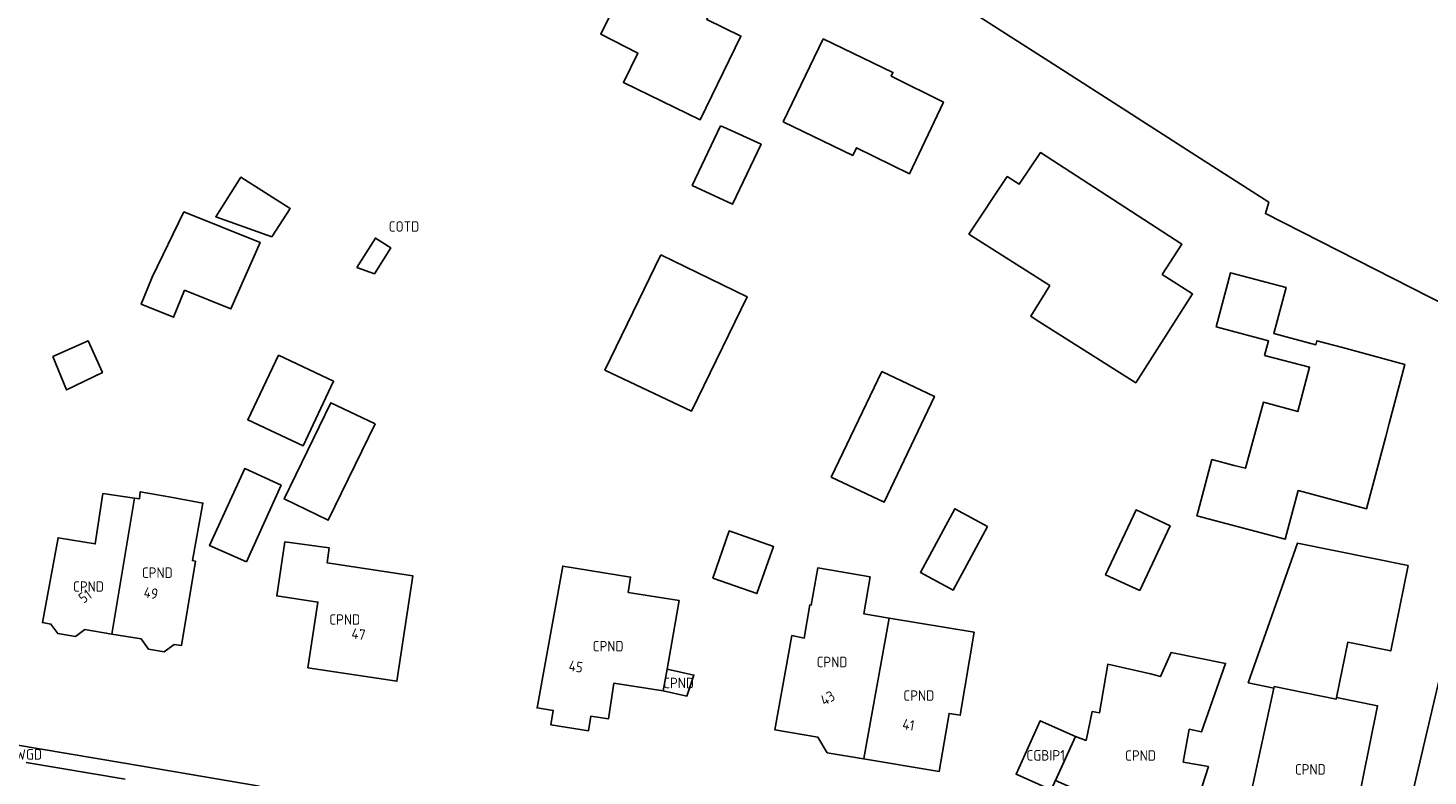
# Model space of a CAD drawing. Header units: metres. Extents: x 159597 to 163409, y 443622 to 446014.
# Tile 19 of 68: x 160149 to 160269, y 445778 to 445842. Entities that reach past the tile are written whole.
import ezdxf
from ezdxf.enums import TextEntityAlignment as Align

# ---------------------------------------------------------------- set-up
doc = ezdxf.new("R2010")
doc.units = ezdxf.units.M
doc.header["$LTSCALE"] = 4
for name, color, linetype in [('CGBIP1', 7, 'CONTINUOUS'), ('COTD', 7, 'CONTINUOUS'), ('CPND', 7, 'CONTINUOUS'), ('CWGD', 7, 'CONTINUOUS'), ('G_GBIP1', 2, 'ByLayer'), ('G_OTD', 32, 'CONTINUOUS'), ('G_PND', 1, 'CONTINUOUS'), ('G_WGD', 7, 'CONTINUOUS'), ('NAR', 7, 'CONTINUOUS')]:
    doc.layers.add(name, color=color, linetype=linetype)
doc.styles.add('ISO', font='ISO')

msp = doc.modelspace()

# ---------------------------------------------------------------- linework, layer by layer
at = {"layer": 'G_GBIP1', "transparency": 33554687}
msp.add_lwpolyline([(160238.681, 445781.437), (160235.686, 445782.797), (160233.616, 445778.237), (160236.611, 445776.877), (160238.681, 445781.437)], dxfattribs=at)
at = {"layer": 'G_OTD', "linetype": 'Continuous', "transparency": 33554687}
for points in [[(160205.117, 445851.418), (160206.173, 445851.591), (160207.223, 445851.351), (160208.056, 445850.679), (160208.581, 445849.739), (160210.244, 445848.935), (160207.204, 445842.704), (160210.131, 445841.283), (160206.646, 445834.14), (160200.091, 445837.312), (160201.324, 445839.833), (160198.153, 445841.435), (160203.464, 445852.218), (160205.117, 445851.418)], [(160221.106, 445848.964), (160233.441, 445841.05), (160237.127, 445838.685), (160243.08, 445834.865), (160244.364, 445834.041), (160246.19, 445832.869), (160247.854, 445831.802), (160250.375, 445830.184), (160253.78, 445827.999), (160255.197, 445827.09), (160254.908, 445826.125), (160275.159, 445815.818), (160274.181, 445811.299), (160270.566, 445796.94), (160270.219, 445795.374), (160271.752, 445795.082)], [(160213.733, 445833.948), (160217.161, 445841.042), (160223.106, 445838.178), (160222.958, 445837.872), (160227.411, 445835.642), (160224.527, 445829.524), (160219.995, 445831.739), (160219.678, 445831.083), (160213.733, 445833.948)], [(160208.373, 445833.63), (160208.671, 445833.494), (160211.853, 445832.038), (160209.407, 445826.916), (160205.97, 445828.528), (160208.373, 445833.63)], [(160236.509, 445819.979), (160229.59, 445824.375), (160232.872, 445829.283), (160233.883, 445828.635), (160235.69, 445831.337), (160241.853, 445827.339), (160247.776, 445823.496), (160246.101, 445820.922), (160248.671, 445819.257), (160243.837, 445811.661), (160235.347, 445817.053), (160234.888, 445817.345), (160236.509, 445819.979)], [(160170.091, 445824.124), (160165.288, 445825.853), (160167.426, 445829.226), (160171.634, 445826.558), (160170.091, 445824.124)], [(160159.875, 445820.691), (160162.572, 445826.269), (160169.075, 445823.663), (160166.586, 445817.97), (160162.625, 445819.576), (160161.686, 445817.259), (160158.936, 445818.374), (160159.875, 445820.691)], [(160177.331, 445821.517), (160178.922, 445824.027), (160180.236, 445823.193), (160178.831, 445820.977), (160177.331, 445821.517)], [(160203.281, 445822.606), (160210.658, 445819.009), (160205.908, 445809.252), (160198.514, 445812.75), (160203.281, 445822.606)], [(160254.841, 445814.009), (160255.173, 445815.256), (160250.705, 445816.442), (160251.934, 445821.071), (160256.666, 445819.815), (160255.617, 445815.863), (160259.211, 445814.909), (160259.31, 445815.253), (160261.486, 445814.667), (160266.811, 445813.233), (160265.471, 445808.181), (160265.18, 445807.082), (160263.542, 445800.906), (160257.703, 445802.45), (160256.606, 445798.303), (160249.057, 445800.3), (160249.13, 445800.575), (160250.34, 445805.11), (160252.234, 445804.608), (160253.22, 445804.357), (160254.732, 445809.997), (160257.67, 445809.209), (160258.677, 445812.99), (160254.841, 445814.009)], [(160151.386, 445813.916), (160154.385, 445815.249), (160155.621, 445812.532), (160152.558, 445811.058), (160151.386, 445813.916)], [(160170.64, 445814.031), (160175.355, 445811.801), (160172.742, 445806.278), (160168.027, 445808.509), (160170.64, 445814.031)], [(160222.145, 445812.638), (160226.652, 445810.496), (160222.354, 445801.456), (160217.838, 445803.602), (160222.145, 445812.638)], [(160178.89, 445808.144), (160174.901, 445799.924), (160171.135, 445801.747), (160175.122, 445809.966), (160178.89, 445808.144)], [(160167.918, 445796.36), (160164.77, 445797.76), (160167.784, 445804.352), (160170.869, 445802.91), (160167.918, 445796.36)], [(160231.182, 445799.384), (160228.242, 445793.952), (160225.458, 445795.471), (160228.398, 445800.903), (160231.182, 445799.384)], [(160244.195, 445793.92), (160241.622, 445795.089), (160241.256, 445795.255), (160243.867, 445800.797), (160246.761, 445799.455), (160244.195, 445793.92)], [(160207.719, 445794.981), (160209.126, 445799.009), (160212.902, 445797.689), (160211.495, 445793.661), (160207.719, 445794.981)], [(160255.627, 445785.571), (160253.447, 445786.042), (160257.633, 445797.955), (160267.082, 445796.041), (160265.607, 445788.759), (160261.935, 445789.503), (160260.978, 445784.78)]]:
    msp.add_lwpolyline(points, dxfattribs=at)
at = {"layer": 'G_PND', "linetype": 'Continuous', "transparency": 33554687}
for points in [[(160156.416, 445790.196), (160158.924, 445789.78), (160159.552, 445788.911), (160160.883, 445788.689), (160161.748, 445789.314), (160162.352, 445789.214), (160163.549, 445796.437), (160163.293, 445796.479), (160164.19, 445801.383), (160161.46, 445801.882), (160158.85, 445802.359), (160158.772, 445801.738), (160158.352, 445801.801)], [(160158.352, 445801.801), (160155.662, 445802.201), (160155.002, 445797.896), (160151.836, 445798.419), (160150.496, 445791.175), (160151.219, 445791.055), (160151.797, 445790.255), (160153.32, 445790.001), (160154.117, 445790.577), (160156.416, 445790.196)], [(160158.352, 445801.801), (160156.416, 445790.196)], [(160174.972, 445797.567), (160174.807, 445796.279), (160182.112, 445795.179), (160180.752, 445786.162), (160173.157, 445787.305), (160174.007, 445792.929), (160170.492, 445793.459), (160171.194, 445798.08), (160174.972, 445797.567)], [(160203.826, 445787.199), (160204.855, 445793.055), (160200.501, 445793.751), (160200.711, 445795.07), (160194.909, 445795.998), (160192.729, 445783.882), (160194.1, 445783.672), (160193.91, 445782.436), (160197.122, 445781.943), (160197.312, 445783.178), (160198.812, 445782.948), (160199.289, 445786.011)], [(160222.781, 445791.558), (160220.628, 445791.917), (160221.159, 445795.076), (160216.691, 445795.843), (160216.127, 445792.669), (160216.008, 445792.689), (160215.535, 445789.854), (160214.476, 445790.064), (160213.03, 445782.013), (160216.696, 445781.376), (160217.493, 445780.058), (160220.594, 445779.541)], [(160222.781, 445791.558), (160230.041, 445790.346), (160228.855, 445783.26), (160227.894, 445783.421), (160227.066, 445778.463), (160220.594, 445779.541)], [(160222.781, 445791.558), (160220.61, 445779.577), (160220.594, 445779.541)], [(160238.681, 445781.437), (160239.594, 445781.115), (160240.114, 445783.58), (160240.734, 445783.467), (160241.447, 445787.615), (160245.101, 445786.808), (160245.938, 445786.566), (160246.854, 445788.616), (160251.502, 445787.691), (160249.462, 445781.837), (160248.405, 445782.072), (160247.892, 445779.262), (160250.037, 445778.87), (160248.022, 445772.614), (160245.524, 445773.07), (160245.337, 445772.416), (160241.501, 445773.214), (160241.967, 445775.651), (160238.585, 445776.333), (160238.707, 445776.912), (160236.982, 445777.695), (160238.681, 445781.437)], [(160203.826, 445787.199), (160203.501, 445785.35)], [(160203.826, 445787.199), (160206.114, 445786.691), (160205.512, 445784.9), (160203.501, 445785.35)], [(160199.289, 445786.011), (160203.501, 445785.35)], [(160255.627, 445785.571), (160252.992, 445773.384), (160261.943, 445771.52), (160264.486, 445784.069), (160260.978, 445784.78)], [(160255.627, 445785.571), (160255.657, 445785.708), (160260.949, 445784.636), (160260.978, 445784.78)]]:
    msp.add_lwpolyline(points, dxfattribs=at)
at = {"layer": 'G_WGD', "linetype": 'Continuous', "transparency": 33554687}
for points in [[(160271.752, 445795.082), (160270.164, 445788.121), (160263.7, 445760.562)], [(160129.297, 445783.924), (160157.322, 445779.19), (160160.348, 445778.678), (160169.017, 445777.214)], [(160157.557, 445777.802), (160149.107, 445779.229)]]:
    msp.add_lwpolyline(points, dxfattribs=at)

# ---------------------------------------------------------------- texts
at = {"layer": 'CGBIP1', "transparency": 33554687, "style": 'ISO'}
msp.add_text('CGBIP1', height=0.9, dxfattribs=at).set_placement((160236.149, 445779.837), align=Align.MIDDLE_CENTER)
at = {"layer": 'COTD', "transparency": 33554687, "style": 'ISO'}
msp.add_text('COTD', height=0.9, dxfattribs=at).set_placement((160181.362, 445825.019), align=Align.MIDDLE_CENTER)
at = {"layer": 'CPND', "transparency": 33554687, "style": 'ISO'}
for p in [(160160.303, 445795.44), (160154.424, 445794.259), (160176.302, 445791.443), (160198.792, 445789.164), (160217.906, 445787.812), (160204.808, 445786.02), (160225.318, 445784.944), (160244.242, 445779.821), (160258.739, 445778.636)]:
    msp.add_text('CPND', height=0.9, dxfattribs=at).set_placement(p, align=Align.MIDDLE_CENTER)
at = {"layer": 'CWGD', "transparency": 33554687, "style": 'ISO'}
msp.add_text('CWGD', height=0.9, dxfattribs=at).set_placement((160149.03, 445779.917), align=Align.MIDDLE_CENTER)
at = {"layer": 'NAR', "transparency": 33554687, "style": 'ISO'}
for s, rotation, p in [('51', 35.9, (160154.13, 445793.426)), ('49', 350.6, (160159.756, 445793.697)), ('47', 351.4, (160177.477, 445790.194)), ('45', 351.3, (160196.044, 445787.42)), ('43', 31.2, (160217.526, 445784.724)), ('41', 350.5, (160224.435, 445782.449))]:
    msp.add_text(s, height=0.9, rotation=rotation, dxfattribs=at).set_placement(p, align=Align.MIDDLE_CENTER)

doc.saveas('drawing.dxf')
